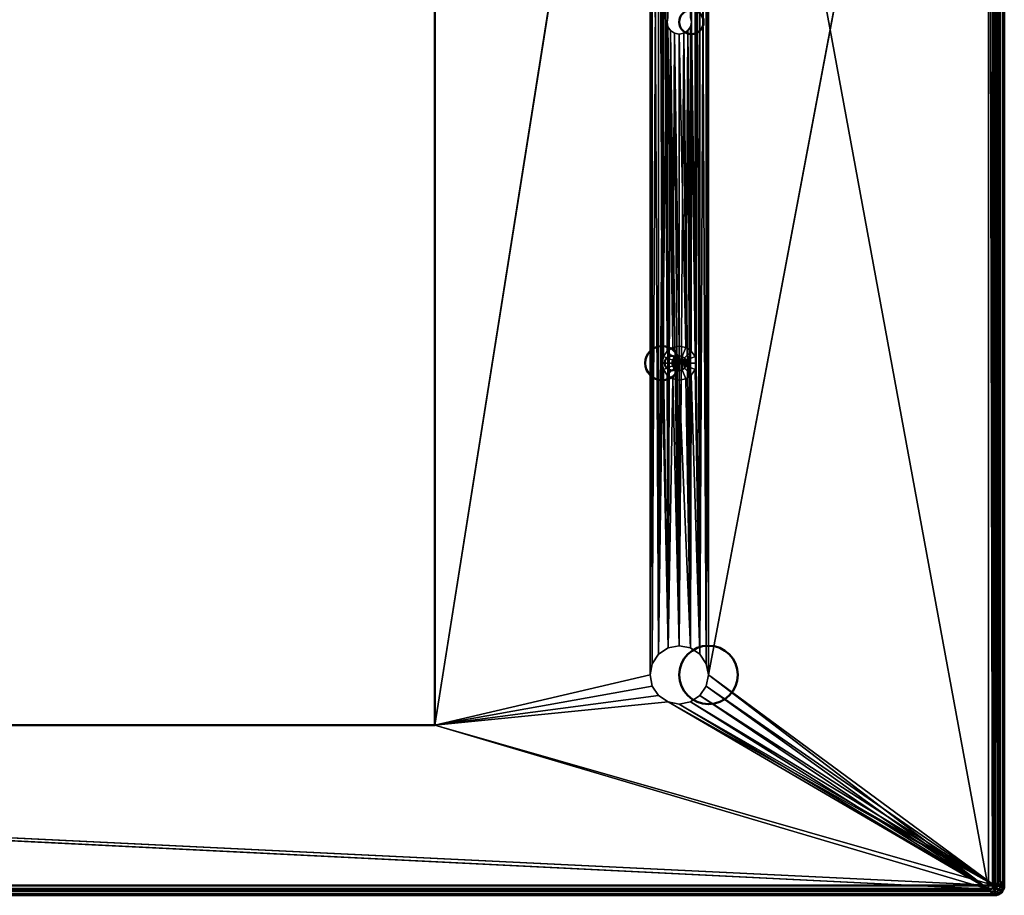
# Model space of a CAD drawing. Header units: millimetres. Extents: x -10 to 798, y -358 to 10.
# Tile 7 of 8: x 596 to 798, y -358 to -179. Entities that reach past the tile are written whole.
import ezdxf

# ---------------------------------------------------------------- set-up
doc = ezdxf.new("R2010")
doc.units = ezdxf.units.MM
doc.header["$MEASUREMENT"] = 0
doc.layers.add('0 Misc', color=7, linetype='Continuous', lineweight=35)
doc.layers.add('10 Raster Images', color=7, linetype='Continuous', lineweight=35)

msp = doc.modelspace()

# ---------------------------------------------------------------- linework, layer by layer
at = {"layer": '0 Misc', "color": 160, "linetype": 'Continuous', "lineweight": 25}
for p, q in [((737.71, -313.21, -2.04), (796.43, -2, -2.04)), ((795.21, -1.21, 67.96), (795.21, -357.21, 67.96)), ((795.21, -1.21, 67.96), (795.98, -357.06, 67.96)), ((795.98, -1.37, 67.96), (795.98, -357.06, 67.96)), ((795.98, -1.37, 67.96), (796.63, -356.63, 67.96)), ((796.63, -1.8, 67.96), (796.63, -356.63, 67.96)), ((797.06, -2.45, 67.96), (796.63, -356.63, 67.96)), ((797.06, -2.45, 67.96), (797.06, -355.98, 67.96)), ((797.06, -2.45, 67.96), (797.21, -355.21, 67.96)), ((725.71, -45.21, 67.96), (681.51, -323.51, 67.96)), ((681.51, -323.51, -2.04), (725.71, -45.21, -2.04)), ((725.71, -313.21, 67.96), (725.71, -45.21, 67.96)), ((725.71, -45.21, 67.96), (726.17, -310.92, 67.96)), ((725.71, -45.21, -2.04), (725.71, -313.21, -2.04)), ((737.26, -310.92, -2.04), (737.71, -45.21, -2.04)), ((737.71, -313.21, 67.96), (737.71, -45.21, 67.96)), ((737.71, -45.21, 67.96), (795.21, -357.21, 67.96)), ((737.71, -45.21, -2.04), (737.71, -313.21, -2.04)), ((725.71, -313.21, -2.04), (726.17, -47.51, -2.04)), ((726.17, -47.51, 67.96), (726.17, -310.92, 67.96)), ((726.17, -47.51, 67.96), (727.47, -308.97, 67.96)), ((726.17, -310.92, -2.04), (726.17, -47.51, -2.04)), ((735.96, -308.97, -2.04), (737.26, -47.51, -2.04)), ((737.26, -47.51, 67.96), (737.26, -310.92, 67.96)), ((737.26, -47.51, 67.96), (737.71, -313.21, 67.96)), ((737.26, -310.92, -2.04), (737.26, -47.51, -2.04)), ((726.17, -310.92, -2.04), (727.47, -49.46, -2.04)), ((727.47, -49.46, 67.96), (727.47, -308.97, 67.96)), ((727.47, -49.46, 67.96), (728.21, -249.21, 67.96)), ((727.47, -308.97, -2.04), (727.47, -49.46, -2.04)), ((734.21, -179.21, -2.04), (735.96, -49.46, -2.04)), ((735.96, -49.46, 67.96), (735.96, -308.97, 67.96)), ((735.96, -49.46, 67.96), (737.26, -310.92, 67.96)), ((735.96, -308.97, -2.04), (735.96, -49.46, -2.04)), ((727.47, -308.97, -2.04), (729.42, -50.76, -2.04)), ((729.21, -179.21, -2.04), (729.42, -50.76, -2.04)), ((728.21, -249.21, 67.96), (728.21, -109.21, 67.96)), ((728.21, -109.21, 67.96), (728.48, -247.87, 67.96)), ((728.48, -110.55, 67.96), (728.48, -247.87, 67.96)), ((728.48, -110.55, 67.96), (729.24, -246.74, 67.96)), ((728.48, -110.55, 67.96), (729.21, -179.21, 67.96)), ((734.95, -110.55, 67.96), (734.21, -179.21, 67.96)), ((734.95, -110.55, 67.96), (734.95, -247.87, 67.96)), ((734.95, -110.55, 67.96), (735.21, -249.21, 67.96)), ((735.21, -249.21, 67.96), (735.21, -109.21, 67.96)), ((735.21, -109.21, 67.96), (735.96, -308.97, 67.96)), ((729.24, -111.69, 67.96), (729.21, -179.21, 67.96)), ((734.19, -111.69, 67.96), (734.21, -179.21, 67.96)), ((727.47, -308.97, -2.04), (729.21, -179.21, -2.04)), ((729.21, -179.21, 67.96), (729.24, -246.74, 67.96)), ((729.42, -307.67, -2.04), (729.21, -179.21, -2.04)), ((734.21, -179.21, 67.96), (734.19, -246.74, 67.96)), ((734.21, -179.21, 67.96), (734.95, -247.87, 67.96)), ((735.96, -308.97, -2.04), (734.21, -179.21, -2.04)), ((729.4, -180.17, 67.96), (729.24, -246.74, 67.96)), ((729.4, -180.17, 67.96), (730.37, -245.98, 67.96)), ((729.42, -307.67, -2.04), (729.4, -180.17, -2.04)), ((729.42, -307.67, -2.04), (729.95, -180.98, -2.04)), ((729.95, -180.98, 67.96), (730.37, -245.98, 67.96)), ((731.71, -307.21, -2.04), (729.95, -180.98, -2.04)), ((730.76, -181.52, 67.96), (730.37, -245.98, 67.96)), ((730.76, -181.52, 67.96), (731.71, -245.71, 67.96)), ((731.71, -307.21, -2.04), (730.76, -181.52, -2.04)), ((731.71, -307.21, -2.04), (732.67, -181.52, -2.04)), ((731.71, -181.71, 67.96), (731.71, -245.71, 67.96)), ((731.71, -181.71, 67.96), (733.05, -245.98, 67.96)), ((731.71, -307.21, -2.04), (731.71, -181.71, -2.04)), ((732.67, -181.52, 67.96), (733.05, -245.98, 67.96)), ((734.01, -307.67, -2.04), (732.67, -181.52, -2.04)), ((733.48, -180.98, 67.96), (733.05, -245.98, 67.96)), ((733.48, -180.98, 67.96), (734.19, -246.74, 67.96)), ((734.01, -307.67, -2.04), (733.48, -180.98, -2.04)), ((734.01, -307.67, -2.04), (734.02, -180.17, -2.04)), ((734.02, -180.17, 67.96), (734.19, -246.74, 67.96)), ((735.96, -308.97, -2.04), (734.02, -180.17, -2.04)), ((730.65, -248.15, 77.96), (730.65, -250.27, 77.96)), ((730.65, -248.15, 77.96), (731.14, -250.6, 77.96)), ((731.14, -247.83, 77.96), (731.14, -250.6, 77.96)), ((731.14, -247.83, 77.96), (731.71, -250.71, 77.96)), ((731.71, -247.71, 77.96), (731.71, -250.71, 77.96)), ((731.71, -247.71, 77.96), (732.29, -250.6, 77.96)), ((732.29, -247.83, 77.96), (732.29, -250.6, 77.96)), ((732.29, -247.83, 77.96), (732.77, -250.27, 77.96)), ((732.77, -248.15, 77.96), (732.77, -250.27, 77.96)), ((732.77, -248.15, 77.96), (733.1, -249.79, 77.96)), ((728.21, -249.21, 67.96), (727.47, -308.97, 67.96)), ((728.21, -249.21, 67.96), (729.42, -307.67, 67.96)), ((728.48, -250.55, 67.96), (729.42, -307.67, 67.96)), ((730.33, -248.64, 77.96), (730.33, -249.79, 77.96)), ((730.33, -248.64, 77.96), (730.65, -250.27, 77.96)), ((733.1, -248.64, 77.96), (733.1, -249.79, 77.96)), ((734.95, -250.55, 67.96), (735.96, -308.97, 67.96)), ((735.21, -249.21, 67.96), (735.96, -308.97, 67.96)), ((729.24, -251.69, 67.96), (729.42, -307.67, 67.96)), ((730.37, -252.45, 67.96), (729.42, -307.67, 67.96)), ((730.37, -252.45, 67.96), (731.71, -307.21, 67.96)), ((733.05, -252.45, 67.96), (734.01, -307.67, 67.96)), ((734.19, -251.69, 67.96), (734.01, -307.67, 67.96)), ((734.19, -251.69, 67.96), (735.96, -308.97, 67.96)), ((731.71, -252.71, 67.96), (731.71, -307.21, 67.96)), ((731.71, -252.71, 67.96), (734.01, -307.67, 67.96)), ((681.51, -323.51, 67.96), (725.71, -313.21, 67.96)), ((725.71, -313.21, -2.04), (681.51, -323.51, -2.04)), ((737.71, -313.21, 67.96), (795.21, -357.21, 67.96)), ((796.43, -356.43, -2.04), (737.71, -313.21, -2.04)), ((681.51, -323.51, 67.96), (726.17, -315.51, 67.96)), ((726.17, -315.51, -2.04), (681.51, -323.51, -2.04)), ((737.26, -315.51, 67.96), (795.21, -357.21, 67.96)), ((796.43, -356.43, -2.04), (737.26, -315.51, -2.04)), ((681.51, -323.51, 67.96), (727.47, -317.46, 67.96)), ((727.47, -317.46, -2.04), (681.51, -323.51, -2.04)), ((681.51, -323.51, 67.96), (729.42, -318.76, 67.96)), ((729.42, -318.76, -2.04), (681.51, -323.51, -2.04)), ((729.42, -318.76, 67.96), (795.21, -357.21, 67.96)), ((796.43, -356.43, -2.04), (729.42, -318.76, -2.04)), ((731.71, -319.21, 67.96), (795.21, -357.21, 67.96)), ((796.43, -356.43, -2.04), (731.71, -319.21, -2.04)), ((734.01, -318.76, 67.96), (795.21, -357.21, 67.96)), ((796.43, -356.43, -2.04), (734.01, -318.76, -2.04)), ((735.96, -317.46, 67.96), (795.21, -357.21, 67.96)), ((796.43, -356.43, -2.04), (735.96, -317.46, -2.04)), ((116.91, -323.51, 67.96), (795.21, -357.21, 67.96)), ((796.43, -356.43, -2.04), (116.91, -323.51, -2.04)), ((681.51, -323.51, 67.96), (795.21, -357.21, 67.96)), ((796.43, -356.43, -2.04), (681.51, -323.51, -2.04))]:
    msp.add_line(p, q, dxfattribs=at).dxf.unprotected_set("ltscale", 0)
at = {"layer": '0 Misc', "color": 160, "linetype": 'Continuous', "lineweight": 50}
for p, q in [((796.43, -356.43, -2.04), (796.43, -2, -2.04)), ((798.43, -2), (798.43, -356.43)), ((797.21, -3.21, 67.96), (797.21, -355.21, 67.96)), ((681.51, -34.91, 67.96), (681.51, -323.51, 67.96)), ((681.51, -323.51, -2.04), (681.51, -34.91, -2.04)), ((681.51, -323.51, 67.96), (116.91, -323.51, 67.96)), ((116.91, -323.51, -2.04), (681.51, -323.51, -2.04)), ((681.51, -323.51, 67.96), (681.51, -323.51, -2.04)), ((798.43, -356.43), (797.21, -355.21, 67.96)), ((2, -356.43, -2.04), (796.43, -356.43, -2.04)), ((795.21, -357.21, 67.96), (3.21, -357.21, 67.96)), ((795.21, -357.21, 67.96), (796.43, -358.43)), ((796.43, -358.43), (2, -358.43))]:
    msp.add_line(p, q, dxfattribs=at).dxf.unprotected_set("ltscale", 0)
for centre, radius in [((734.21, -179.21, 67.96), 2.5), ((734.21, -179.21, -2.04), 2.5), ((728.21, -249.21, 67.96), 3.5), ((728.21, -249.21, 75.96), 3.5), ((730.21, -249.21, 77.96), 1.5), ((737.71, -313.21, 67.96), 6), ((737.71, -313.21, -2.04), 6)]:
    msp.add_circle(centre, radius, dxfattribs=at).dxf.unprotected_set("ltscale", 0)
at = {"layer": '0 Misc', "color": 160, "linetype": 'Continuous', "lineweight": 50, "extrusion": (0, 0, -1)}
msp.add_arc((-795.21, -355.21, -67.96), 2, 180.0183, 269.9817, dxfattribs=at).dxf.unprotected_set("ltscale", 0)
at = {"layer": '0 Misc', "color": 160, "linetype": 'Continuous', "lineweight": 50, "extrusion": (-0.017846, 0.017849, 0.999681)}
msp.add_arc((-311.19, 814.91, -20.61), 2, 45.0134, 134.9951, dxfattribs=at).dxf.unprotected_set("ltscale", 0)
at = {"layer": '0 Misc', "color": 160, "linetype": 'Continuous', "lineweight": 50, "extrusion": (1.0149e-15, 1, -2.27337e-13)}
msp.add_arc((-796.43, -0.04, -356.43), 2, 178.977, 270, dxfattribs=at).dxf.unprotected_set("ltscale", 0)
at = {"layer": '0 Misc', "color": 160, "linetype": 'Continuous', "lineweight": 50, "extrusion": (-1, 0, 0)}
msp.add_arc((356.43, -0.04, -796.43), 2, 270, 1.023, dxfattribs=at).dxf.unprotected_set("ltscale", 0)
at = {"layer": '0 Misc', "color": 7, "lineweight": 25}
for points in [[(795.21, -1.21, 67.96), (737.71, -45.21, 67.96), (795.21, -357.21, 67.96)], [(737.71, -45.21, -2.04), (796.43, -2, -2.04), (737.71, -313.21, -2.04)], [(796.43, -356.43, -2.04), (737.71, -313.21, -2.04), (796.43, -2, -2.04)], [(795.21, -1.21, 67.96), (795.21, -357.21, 67.96), (795.98, -357.06, 67.96)], [(795.21, -1.21, 67.96), (795.98, -357.06, 67.96), (795.98, -1.37, 67.96)], [(795.98, -1.37, 67.96), (795.98, -357.06, 67.96), (796.63, -356.63, 67.96)], [(795.98, -1.37, 67.96), (796.63, -356.63, 67.96), (796.63, -1.8, 67.96)], [(796.63, -1.8, 67.96), (796.63, -356.63, 67.96), (797.06, -2.45, 67.96)], [(797.06, -2.45, 67.96), (796.63, -356.63, 67.96), (797.06, -355.98, 67.96)], [(797.06, -2.45, 67.96), (797.06, -355.98, 67.96), (797.21, -355.21, 67.96)], [(797.06, -2.45, 67.96), (797.21, -355.21, 67.96), (797.21, -3.21, 67.96)], [(725.71, -45.21, 67.96), (681.51, -34.91, 67.96), (681.51, -323.51, 67.96)], [(681.51, -34.91, -2.04), (725.71, -45.21, -2.04), (681.51, -323.51, -2.04)], [(725.71, -45.21, 67.96), (681.51, -323.51, 67.96), (725.71, -313.21, 67.96)], [(725.71, -313.21, -2.04), (681.51, -323.51, -2.04), (725.71, -45.21, -2.04)], [(726.17, -310.92, 67.96), (725.71, -45.21, 67.96), (725.71, -313.21, 67.96)], [(725.71, -45.21, 67.96), (726.17, -310.92, 67.96), (726.17, -47.51, 67.96)], [(726.17, -47.51, -2.04), (725.71, -313.21, -2.04), (725.71, -45.21, -2.04)], [(737.26, -47.51, 67.96), (737.71, -313.21, 67.96), (737.71, -45.21, 67.96)], [(737.26, -310.92, -2.04), (737.26, -47.51, -2.04), (737.71, -45.21, -2.04)], [(737.26, -310.92, -2.04), (737.71, -45.21, -2.04), (737.71, -313.21, -2.04)], [(737.71, -313.21, 67.96), (795.21, -357.21, 67.96), (737.71, -45.21, 67.96)], [(725.71, -313.21, -2.04), (726.17, -47.51, -2.04), (726.17, -310.92, -2.04)], [(726.17, -47.51, 67.96), (726.17, -310.92, 67.96), (727.47, -308.97, 67.96)], [(726.17, -47.51, 67.96), (727.47, -308.97, 67.96), (727.47, -49.46, 67.96)], [(726.17, -310.92, -2.04), (726.17, -47.51, -2.04), (727.47, -49.46, -2.04)], [(735.96, -49.46, 67.96), (737.26, -310.92, 67.96), (737.26, -47.51, 67.96)], [(735.96, -308.97, -2.04), (735.96, -49.46, -2.04), (737.26, -47.51, -2.04)], [(735.96, -308.97, -2.04), (737.26, -47.51, -2.04), (737.26, -310.92, -2.04)], [(737.26, -47.51, 67.96), (737.26, -310.92, 67.96), (737.71, -313.21, 67.96)], [(726.17, -310.92, -2.04), (727.47, -49.46, -2.04), (727.47, -308.97, -2.04)], [(727.47, -49.46, 67.96), (727.47, -308.97, 67.96), (728.21, -249.21, 67.96)], [(728.21, -109.21, 67.96), (727.47, -49.46, 67.96), (728.21, -249.21, 67.96)], [(727.47, -308.97, -2.04), (727.47, -49.46, -2.04), (729.42, -50.76, -2.04)], [(734.02, -178.26, -2.04), (735.96, -49.46, -2.04), (734.21, -179.21, -2.04)], [(735.96, -308.97, -2.04), (734.21, -179.21, -2.04), (735.96, -49.46, -2.04)], [(735.96, -49.46, 67.96), (735.21, -109.21, 67.96), (735.96, -308.97, 67.96)], [(735.96, -49.46, 67.96), (735.96, -308.97, 67.96), (737.26, -310.92, 67.96)], [(727.47, -308.97, -2.04), (729.42, -50.76, -2.04), (729.21, -179.21, -2.04)], [(729.21, -179.21, -2.04), (729.42, -50.76, -2.04), (729.4, -178.26, -2.04)], [(728.48, -247.87, 67.96), (728.21, -109.21, 67.96), (728.21, -249.21, 67.96)], [(728.21, -109.21, 67.96), (728.48, -247.87, 67.96), (728.48, -110.55, 67.96)], [(728.48, -110.55, 67.96), (728.48, -247.87, 67.96), (729.24, -246.74, 67.96)], [(728.48, -110.55, 67.96), (729.24, -246.74, 67.96), (729.21, -179.21, 67.96)], [(729.21, -179.21, 67.96), (729.24, -111.69, 67.96), (728.48, -110.55, 67.96)], [(734.19, -111.69, 67.96), (734.21, -179.21, 67.96), (734.95, -110.55, 67.96)], [(734.95, -110.55, 67.96), (734.21, -179.21, 67.96), (734.95, -247.87, 67.96)], [(734.95, -110.55, 67.96), (735.21, -249.21, 67.96), (735.21, -109.21, 67.96)], [(734.95, -110.55, 67.96), (734.95, -247.87, 67.96), (735.21, -249.21, 67.96)], [(735.21, -249.21, 67.96), (735.96, -308.97, 67.96), (735.21, -109.21, 67.96)], [(729.24, -111.69, 67.96), (729.21, -179.21, 67.96), (729.4, -178.26, 67.96)], [(734.19, -111.69, 67.96), (734.02, -178.26, 67.96), (734.21, -179.21, 67.96)], [(729.21, -179.21, -2.04), (729.42, -307.67, -2.04), (727.47, -308.97, -2.04)], [(729.21, -179.21, 67.96), (729.24, -246.74, 67.96), (729.4, -180.17, 67.96)], [(729.42, -307.67, -2.04), (729.21, -179.21, -2.04), (729.4, -180.17, -2.04)], [(734.02, -180.17, 67.96), (734.19, -246.74, 67.96), (734.21, -179.21, 67.96)], [(735.96, -308.97, -2.04), (734.02, -180.17, -2.04), (734.21, -179.21, -2.04)], [(734.21, -179.21, 67.96), (734.19, -246.74, 67.96), (734.95, -247.87, 67.96)], [(729.4, -180.17, 67.96), (729.24, -246.74, 67.96), (730.37, -245.98, 67.96)], [(729.4, -180.17, 67.96), (730.37, -245.98, 67.96), (729.95, -180.98, 67.96)], [(729.42, -307.67, -2.04), (729.4, -180.17, -2.04), (729.95, -180.98, -2.04)], [(729.42, -307.67, -2.04), (729.95, -180.98, -2.04), (731.71, -307.21, -2.04)], [(729.95, -180.98, 67.96), (730.37, -245.98, 67.96), (730.76, -181.52, 67.96)], [(731.71, -307.21, -2.04), (729.95, -180.98, -2.04), (730.76, -181.52, -2.04)], [(730.76, -181.52, 67.96), (730.37, -245.98, 67.96), (731.71, -245.71, 67.96)], [(730.76, -181.52, 67.96), (731.71, -245.71, 67.96), (731.71, -181.71, 67.96)], [(731.71, -307.21, -2.04), (730.76, -181.52, -2.04), (731.71, -181.71, -2.04)], [(731.71, -181.71, 67.96), (733.05, -245.98, 67.96), (732.67, -181.52, 67.96)], [(731.71, -307.21, -2.04), (731.71, -181.71, -2.04), (732.67, -181.52, -2.04)], [(731.71, -307.21, -2.04), (732.67, -181.52, -2.04), (734.01, -307.67, -2.04)], [(731.71, -181.71, 67.96), (731.71, -245.71, 67.96), (733.05, -245.98, 67.96)], [(732.67, -181.52, 67.96), (733.05, -245.98, 67.96), (733.48, -180.98, 67.96)], [(734.01, -307.67, -2.04), (732.67, -181.52, -2.04), (733.48, -180.98, -2.04)], [(733.48, -180.98, 67.96), (733.05, -245.98, 67.96), (734.19, -246.74, 67.96)], [(733.48, -180.98, 67.96), (734.19, -246.74, 67.96), (734.02, -180.17, 67.96)], [(734.01, -307.67, -2.04), (733.48, -180.98, -2.04), (734.02, -180.17, -2.04)], [(734.01, -307.67, -2.04), (734.02, -180.17, -2.04), (735.96, -308.97, -2.04)], [(730.33, -248.64, 77.96), (730.65, -250.27, 77.96), (730.65, -248.15, 77.96)], [(730.65, -248.15, 77.96), (731.14, -250.6, 77.96), (731.14, -247.83, 77.96)], [(730.65, -248.15, 77.96), (730.65, -250.27, 77.96), (731.14, -250.6, 77.96)], [(731.14, -247.83, 77.96), (731.71, -250.71, 77.96), (731.71, -247.71, 77.96)], [(731.14, -247.83, 77.96), (731.14, -250.6, 77.96), (731.71, -250.71, 77.96)], [(731.71, -247.71, 77.96), (731.71, -250.71, 77.96), (732.29, -250.6, 77.96)], [(731.71, -247.71, 77.96), (732.29, -250.6, 77.96), (732.29, -247.83, 77.96)], [(732.29, -247.83, 77.96), (732.29, -250.6, 77.96), (732.77, -250.27, 77.96)], [(732.29, -247.83, 77.96), (732.77, -250.27, 77.96), (732.77, -248.15, 77.96)], [(732.77, -248.15, 77.96), (732.77, -250.27, 77.96), (733.1, -249.79, 77.96)], [(732.77, -248.15, 77.96), (733.1, -249.79, 77.96), (733.1, -248.64, 77.96)], [(728.21, -249.21, 67.96), (727.47, -308.97, 67.96), (729.42, -307.67, 67.96)], [(728.21, -249.21, 67.96), (729.42, -307.67, 67.96), (728.48, -250.55, 67.96)], [(728.48, -250.55, 67.96), (729.42, -307.67, 67.96), (729.24, -251.69, 67.96)], [(730.33, -249.79, 77.96), (730.33, -248.64, 77.96), (730.21, -249.21, 77.96)], [(730.33, -248.64, 77.96), (730.33, -249.79, 77.96), (730.65, -250.27, 77.96)], [(733.1, -248.64, 77.96), (733.1, -249.79, 77.96), (733.21, -249.21, 77.96)], [(734.19, -251.69, 67.96), (735.96, -308.97, 67.96), (734.95, -250.55, 67.96)], [(734.95, -250.55, 67.96), (735.96, -308.97, 67.96), (735.21, -249.21, 67.96)], [(729.24, -251.69, 67.96), (729.42, -307.67, 67.96), (730.37, -252.45, 67.96)], [(730.37, -252.45, 67.96), (729.42, -307.67, 67.96), (731.71, -307.21, 67.96)], [(730.37, -252.45, 67.96), (731.71, -307.21, 67.96), (731.71, -252.71, 67.96)], [(731.71, -252.71, 67.96), (734.01, -307.67, 67.96), (733.05, -252.45, 67.96)], [(733.05, -252.45, 67.96), (734.01, -307.67, 67.96), (734.19, -251.69, 67.96)], [(734.19, -251.69, 67.96), (734.01, -307.67, 67.96), (735.96, -308.97, 67.96)], [(731.71, -252.71, 67.96), (731.71, -307.21, 67.96), (734.01, -307.67, 67.96)], [(681.51, -323.51, 67.96), (726.17, -315.51, 67.96), (725.71, -313.21, 67.96)], [(726.17, -315.51, -2.04), (681.51, -323.51, -2.04), (725.71, -313.21, -2.04)], [(737.26, -315.51, 67.96), (795.21, -357.21, 67.96), (737.71, -313.21, 67.96)], [(796.43, -356.43, -2.04), (737.26, -315.51, -2.04), (737.71, -313.21, -2.04)], [(681.51, -323.51, 67.96), (727.47, -317.46, 67.96), (726.17, -315.51, 67.96)], [(727.47, -317.46, -2.04), (681.51, -323.51, -2.04), (726.17, -315.51, -2.04)], [(735.96, -317.46, 67.96), (795.21, -357.21, 67.96), (737.26, -315.51, 67.96)], [(796.43, -356.43, -2.04), (735.96, -317.46, -2.04), (737.26, -315.51, -2.04)], [(681.51, -323.51, 67.96), (729.42, -318.76, 67.96), (727.47, -317.46, 67.96)], [(729.42, -318.76, -2.04), (681.51, -323.51, -2.04), (727.47, -317.46, -2.04)], [(681.51, -323.51, 67.96), (795.21, -357.21, 67.96), (729.42, -318.76, 67.96)], [(796.43, -356.43, -2.04), (681.51, -323.51, -2.04), (729.42, -318.76, -2.04)], [(729.42, -318.76, 67.96), (795.21, -357.21, 67.96), (731.71, -319.21, 67.96)], [(796.43, -356.43, -2.04), (729.42, -318.76, -2.04), (731.71, -319.21, -2.04)], [(731.71, -319.21, 67.96), (795.21, -357.21, 67.96), (734.01, -318.76, 67.96)], [(796.43, -356.43, -2.04), (731.71, -319.21, -2.04), (734.01, -318.76, -2.04)], [(734.01, -318.76, 67.96), (795.21, -357.21, 67.96), (735.96, -317.46, 67.96)], [(796.43, -356.43, -2.04), (734.01, -318.76, -2.04), (735.96, -317.46, -2.04)], [(2, -356.43, -2.04), (116.91, -323.51, -2.04), (796.43, -356.43, -2.04)], [(116.91, -323.51, 67.96), (3.21, -357.21, 67.96), (795.21, -357.21, 67.96)], [(116.91, -323.51, 67.96), (795.21, -357.21, 67.96), (681.51, -323.51, 67.96)], [(796.43, -356.43, -2.04), (116.91, -323.51, -2.04), (681.51, -323.51, -2.04)], [(796.43, -356.43, -2.04), (796.88, -356.67, -1.97), (796.54, -357.3, -1.83)], [(796.43, -356.43, -2.04), (797.05, -356.43, -1.94), (796.88, -356.67, -1.97)], [(796.43, -357.05, -1.94), (796.43, -356.43, -2.04), (796.54, -357.3, -1.83)], [(796.43, -357.05, -1.94), (796.54, -357.3, -1.83), (796.43, -357.61, -1.65)], [(796.43, -357.61, -1.65), (796.54, -357.3, -1.83), (796.62, -357.69, -1.58)], [(796.43, -357.61, -1.65), (796.62, -357.69, -1.58), (796.43, -358.06, -1.19)], [(796.62, -357.69, -1.58), (796.62, -358.01, -1.24), (796.43, -358.06, -1.19)], [(797.04, -357.15, -1.8), (796.54, -357.3, -1.83), (796.88, -356.67, -1.97)], [(796.88, -356.67, -1.97), (797.05, -356.43, -1.94), (797.33, -356.46, -1.82)], [(797.33, -356.46, -1.82), (797.05, -356.43, -1.94), (797.61, -356.43, -1.65)], [(797.5, -356.95, -1.64), (797.33, -356.46, -1.82), (797.61, -356.43, -1.65)], [(797.88, -356.71, -1.38), (797.5, -356.95, -1.64), (797.61, -356.43, -1.65)], [(797.61, -356.43, -1.65), (798.06, -356.43, -1.19), (797.88, -356.71, -1.38)], [(797.84, -357.84, 0.01), (798.17, -357.41, -0.03), (798.27, -357.19, 0.01)], [(798.17, -357.41, -0.03), (797.84, -357.84, 0.01), (797.88, -357.78, -0.27)], [(797.88, -356.71, -1.38), (798.06, -356.43, -1.19), (798.17, -356.46, -1.02)], [(798.17, -356.46, -1.02), (798.06, -356.43, -1.19), (798.34, -356.43, -0.63)], [(798.34, -356.43, -0.63), (798.24, -356.85, -0.77), (798.17, -356.46, -1.02)], [(798.24, -357.17, -0.43), (798.27, -357.19, 0.01), (798.17, -357.41, -0.03)], [(798.39, -356.52, -0.39), (798.24, -356.85, -0.77), (798.34, -356.43, -0.63)], [(798.24, -357.17, -0.43), (798.39, -356.79, -0.11), (798.27, -357.19, 0.01)], [(798.39, -356.79, -0.11), (798.43, -356.43, 0), (798.27, -357.19, 0.01)], [(798.34, -356.43, -0.63), (798.43, -356.43, 0), (798.39, -356.52, -0.39)], [(798.39, -356.52, -0.39), (798.43, -356.43, 0), (798.39, -356.79, -0.11)], [(796.62, -358.01, -1.24), (796.54, -358.26, -0.84), (796.43, -358.06, -1.19)], [(796.54, -358.26, -0.84), (796.43, -358.34, -0.63), (796.43, -358.06, -1.19)], [(796.54, -358.26, -0.84), (797.04, -358.21, -0.69), (796.43, -358.34, -0.63)], [(796.43, -358.34, -0.63), (797.04, -358.21, -0.69), (796.88, -358.37, -0.21)], [(796.88, -358.37, -0.21), (797.19, -358.27, 0.01), (796.43, -358.43, 0)], [(796.43, -358.34, -0.63), (796.88, -358.37, -0.21), (796.43, -358.43, 0)], [(797.33, -358.21, 0), (797.19, -358.27, 0.01), (796.88, -358.37, -0.21)], [(797.33, -358.21, 0), (797.84, -357.84, 0.01), (797.19, -358.27, 0.01)], [(797.5, -358.05, -0.5), (797.84, -357.84, 0.01), (797.33, -358.21, 0)], [(797.84, -357.84, 0.01), (797.5, -358.05, -0.5), (797.88, -357.78, -0.27)]]:
    msp.add_3dface(points, dxfattribs=at)
for points, invisible_edges in [([(797.05, -2, -1.94), (796.43, -356.43, -2.04), (796.43, -2, -2.04)], 1), ([(797.05, -2, -1.94), (797.05, -356.43, -1.94), (796.43, -356.43, -2.04)], 12), ([(797.61, -356.43, -1.65), (797.05, -2, -1.94), (797.61, -2, -1.65)], 1), ([(797.61, -356.43, -1.65), (797.05, -356.43, -1.94), (797.05, -2, -1.94)], 12), ([(798.43, -356.43), (798.43, -2), (797.21, -3.21, 67.96)], 12), ([(798.06, -356.43, -1.19), (797.61, -2, -1.65), (798.06, -2, -1.19)], 1), ([(798.06, -356.43, -1.19), (797.61, -356.43, -1.65), (797.61, -2, -1.65)], 12), ([(798.34, -356.43, -0.63), (798.06, -2, -1.19), (798.34, -2, -0.63)], 1), ([(798.34, -356.43, -0.63), (798.06, -356.43, -1.19), (798.06, -2, -1.19)], 12), ([(798.43, -2, 0), (798.34, -356.43, -0.63), (798.34, -2, -0.63)], 1), ([(798.43, -2, 0), (798.43, -356.43, 0), (798.34, -356.43, -0.63)], 12), ([(798.43, -356.43), (797.21, -3.21, 67.96), (797.21, -355.21, 67.96)], 1), ([(681.51, -323.51, -2.04), (681.51, -34.91, 67.96), (681.51, -34.91, -2.04)], 1), ([(681.51, -323.51, -2.04), (681.51, -323.51, 67.96), (681.51, -34.91, 67.96)], 12), ([(729.4, -178.26, -2.04), (729.21, -179.21, 67.96), (729.21, -179.21, -2.04)], 1), ([(729.4, -178.26, -2.04), (729.4, -178.26, 67.96), (729.21, -179.21, 67.96)], 12), ([(729.21, -179.21, -2.04), (729.4, -180.17, 67.96), (729.4, -180.17, -2.04)], 1), ([(729.21, -179.21, -2.04), (729.21, -179.21, 67.96), (729.4, -180.17, 67.96)], 12), ([(734.21, -179.21, -2.04), (734.02, -178.26, 67.96), (734.02, -178.26, -2.04)], 1), ([(734.21, -179.21, -2.04), (734.21, -179.21, 67.96), (734.02, -178.26, 67.96)], 12), ([(734.02, -180.17, -2.04), (734.21, -179.21, 67.96), (734.21, -179.21, -2.04)], 1), ([(734.02, -180.17, -2.04), (734.02, -180.17, 67.96), (734.21, -179.21, 67.96)], 12), ([(729.4, -180.17, -2.04), (729.95, -180.98, 67.96), (729.95, -180.98, -2.04)], 1), ([(729.4, -180.17, -2.04), (729.4, -180.17, 67.96), (729.95, -180.98, 67.96)], 12), ([(729.95, -180.98, -2.04), (730.76, -181.52, 67.96), (730.76, -181.52, -2.04)], 1), ([(729.95, -180.98, -2.04), (729.95, -180.98, 67.96), (730.76, -181.52, 67.96)], 12), ([(730.76, -181.52, -2.04), (731.71, -181.71, 67.96), (731.71, -181.71, -2.04)], 1), ([(730.76, -181.52, -2.04), (730.76, -181.52, 67.96), (731.71, -181.71, 67.96)], 12), ([(731.71, -181.71, -2.04), (732.67, -181.52, 67.96), (732.67, -181.52, -2.04)], 1), ([(731.71, -181.71, -2.04), (731.71, -181.71, 67.96), (732.67, -181.52, 67.96)], 12), ([(732.67, -181.52, -2.04), (733.48, -180.98, 67.96), (733.48, -180.98, -2.04)], 1), ([(732.67, -181.52, -2.04), (732.67, -181.52, 67.96), (733.48, -180.98, 67.96)], 12), ([(733.48, -180.98, -2.04), (734.02, -180.17, 67.96), (734.02, -180.17, -2.04)], 1), ([(733.48, -180.98, -2.04), (733.48, -180.98, 67.96), (734.02, -180.17, 67.96)], 12), ([(729.24, -246.74, 67.96), (730.37, -245.98, 75.96), (730.37, -245.98, 67.96)], 1), ([(729.24, -246.74, 67.96), (729.24, -246.74, 75.96), (730.37, -245.98, 75.96)], 12), ([(729.24, -246.74, 75.96), (731.14, -247.83, 77.96), (730.37, -245.98, 75.96)], 1), ([(730.37, -245.98, 67.96), (731.71, -245.71, 75.96), (731.71, -245.71, 67.96)], 1), ([(730.37, -245.98, 67.96), (730.37, -245.98, 75.96), (731.71, -245.71, 75.96)], 12), ([(730.37, -245.98, 75.96), (731.71, -247.71, 77.96), (731.71, -245.71, 75.96)], 1), ([(730.37, -245.98, 75.96), (731.14, -247.83, 77.96), (731.71, -247.71, 77.96)], 12), ([(731.71, -245.71, 67.96), (733.05, -245.98, 75.96), (733.05, -245.98, 67.96)], 1), ([(731.71, -245.71, 67.96), (731.71, -245.71, 75.96), (733.05, -245.98, 75.96)], 12), ([(731.71, -245.71, 75.96), (732.29, -247.83, 77.96), (733.05, -245.98, 75.96)], 1), ([(731.71, -245.71, 75.96), (731.71, -247.71, 77.96), (732.29, -247.83, 77.96)], 12), ([(732.77, -248.15, 77.96), (733.05, -245.98, 75.96), (732.29, -247.83, 77.96)], 1), ([(732.77, -248.15, 77.96), (734.19, -246.74, 75.96), (733.05, -245.98, 75.96)], 12), ([(734.19, -246.74, 75.96), (733.05, -245.98, 67.96), (733.05, -245.98, 75.96)], 1), ([(734.19, -246.74, 75.96), (734.19, -246.74, 67.96), (733.05, -245.98, 67.96)], 12), ([(728.21, -249.21, 67.96), (728.48, -247.87, 75.96), (728.48, -247.87, 67.96)], 1), ([(728.21, -249.21, 67.96), (728.21, -249.21, 75.96), (728.48, -247.87, 75.96)], 12), ([(728.21, -249.21, 75.96), (730.33, -248.64, 77.96), (728.48, -247.87, 75.96)], 1), ([(728.48, -247.87, 67.96), (729.24, -246.74, 75.96), (729.24, -246.74, 67.96)], 1), ([(728.48, -247.87, 67.96), (728.48, -247.87, 75.96), (729.24, -246.74, 75.96)], 12), ([(728.48, -247.87, 75.96), (730.65, -248.15, 77.96), (729.24, -246.74, 75.96)], 1), ([(728.48, -247.87, 75.96), (730.33, -248.64, 77.96), (730.65, -248.15, 77.96)], 12), ([(729.24, -246.74, 75.96), (730.65, -248.15, 77.96), (731.14, -247.83, 77.96)], 12), ([(733.1, -248.64, 77.96), (734.19, -246.74, 75.96), (732.77, -248.15, 77.96)], 1), ([(733.1, -248.64, 77.96), (734.95, -247.87, 75.96), (734.19, -246.74, 75.96)], 12), ([(734.95, -247.87, 75.96), (733.1, -248.64, 77.96), (733.21, -249.21, 77.96)], 12), ([(734.95, -247.87, 75.96), (733.21, -249.21, 77.96), (735.21, -249.21, 75.96)], 1), ([(734.95, -247.87, 75.96), (734.19, -246.74, 67.96), (734.19, -246.74, 75.96)], 1), ([(734.95, -247.87, 75.96), (734.95, -247.87, 67.96), (734.19, -246.74, 67.96)], 12), ([(734.95, -247.87, 67.96), (735.21, -249.21, 75.96), (735.21, -249.21, 67.96)], 1), ([(734.95, -247.87, 67.96), (734.95, -247.87, 75.96), (735.21, -249.21, 75.96)], 12), ([(728.21, -249.21, 75.96), (730.21, -249.21, 77.96), (730.33, -248.64, 77.96)], 12), ([(728.48, -250.55, 67.96), (728.21, -249.21, 75.96), (728.21, -249.21, 67.96)], 1), ([(728.48, -250.55, 67.96), (728.48, -250.55, 75.96), (728.21, -249.21, 75.96)], 12), ([(728.48, -250.55, 75.96), (730.21, -249.21, 77.96), (728.21, -249.21, 75.96)], 1), ([(728.48, -250.55, 75.96), (730.33, -249.79, 77.96), (730.21, -249.21, 77.96)], 12), ([(729.24, -251.69, 75.96), (730.33, -249.79, 77.96), (728.48, -250.55, 75.96)], 1), ([(729.24, -251.69, 67.96), (728.48, -250.55, 75.96), (728.48, -250.55, 67.96)], 1), ([(729.24, -251.69, 67.96), (729.24, -251.69, 75.96), (728.48, -250.55, 75.96)], 12), ([(729.24, -251.69, 75.96), (730.65, -250.27, 77.96), (730.33, -249.79, 77.96)], 12), ([(730.37, -252.45, 75.96), (730.65, -250.27, 77.96), (729.24, -251.69, 75.96)], 1), ([(730.37, -252.45, 75.96), (731.14, -250.6, 77.96), (730.65, -250.27, 77.96)], 12), ([(731.71, -252.71, 75.96), (731.14, -250.6, 77.96), (730.37, -252.45, 75.96)], 1), ([(731.71, -252.71, 75.96), (731.71, -250.71, 77.96), (731.14, -250.6, 77.96)], 12), ([(733.05, -252.45, 75.96), (732.29, -250.6, 77.96), (731.71, -250.71, 77.96)], 12), ([(734.19, -251.69, 75.96), (732.77, -250.27, 77.96), (732.29, -250.6, 77.96)], 12), ([(734.19, -251.69, 75.96), (732.29, -250.6, 77.96), (733.05, -252.45, 75.96)], 1), ([(734.95, -250.55, 75.96), (733.1, -249.79, 77.96), (732.77, -250.27, 77.96)], 12), ([(734.95, -250.55, 75.96), (732.77, -250.27, 77.96), (734.19, -251.69, 75.96)], 1), ([(735.21, -249.21, 75.96), (733.1, -249.79, 77.96), (734.95, -250.55, 75.96)], 1), ([(735.21, -249.21, 75.96), (733.21, -249.21, 77.96), (733.1, -249.79, 77.96)], 12), ([(734.95, -250.55, 67.96), (734.19, -251.69, 75.96), (734.19, -251.69, 67.96)], 1), ([(734.95, -250.55, 67.96), (734.95, -250.55, 75.96), (734.19, -251.69, 75.96)], 12), ([(735.21, -249.21, 67.96), (734.95, -250.55, 75.96), (734.95, -250.55, 67.96)], 1), ([(735.21, -249.21, 67.96), (735.21, -249.21, 75.96), (734.95, -250.55, 75.96)], 12), ([(730.37, -252.45, 67.96), (729.24, -251.69, 75.96), (729.24, -251.69, 67.96)], 1), ([(730.37, -252.45, 67.96), (730.37, -252.45, 75.96), (729.24, -251.69, 75.96)], 12), ([(731.71, -252.71, 67.96), (730.37, -252.45, 75.96), (730.37, -252.45, 67.96)], 1), ([(731.71, -252.71, 67.96), (731.71, -252.71, 75.96), (730.37, -252.45, 75.96)], 12), ([(733.05, -252.45, 75.96), (731.71, -250.71, 77.96), (731.71, -252.71, 75.96)], 1), ([(733.05, -252.45, 67.96), (731.71, -252.71, 75.96), (731.71, -252.71, 67.96)], 1), ([(733.05, -252.45, 67.96), (733.05, -252.45, 75.96), (731.71, -252.71, 75.96)], 12), ([(734.19, -251.69, 67.96), (733.05, -252.45, 75.96), (733.05, -252.45, 67.96)], 1), ([(734.19, -251.69, 67.96), (734.19, -251.69, 75.96), (733.05, -252.45, 75.96)], 12), ([(726.17, -310.92, 67.96), (727.47, -308.97, -2.04), (727.47, -308.97, 67.96)], 1), ([(726.17, -310.92, 67.96), (726.17, -310.92, -2.04), (727.47, -308.97, -2.04)], 12), ([(727.47, -308.97, 67.96), (729.42, -307.67, -2.04), (729.42, -307.67, 67.96)], 1), ([(727.47, -308.97, 67.96), (727.47, -308.97, -2.04), (729.42, -307.67, -2.04)], 12), ([(731.71, -307.21, -2.04), (729.42, -307.67, 67.96), (729.42, -307.67, -2.04)], 1), ([(731.71, -307.21, -2.04), (731.71, -307.21, 67.96), (729.42, -307.67, 67.96)], 12), ([(734.01, -307.67, -2.04), (731.71, -307.21, 67.96), (731.71, -307.21, -2.04)], 1), ([(734.01, -307.67, -2.04), (734.01, -307.67, 67.96), (731.71, -307.21, 67.96)], 12), ([(735.96, -308.97, -2.04), (734.01, -307.67, 67.96), (734.01, -307.67, -2.04)], 1), ([(735.96, -308.97, -2.04), (735.96, -308.97, 67.96), (734.01, -307.67, 67.96)], 12), ([(737.26, -310.92, -2.04), (735.96, -308.97, 67.96), (735.96, -308.97, -2.04)], 1), ([(737.26, -310.92, -2.04), (737.26, -310.92, 67.96), (735.96, -308.97, 67.96)], 12), ([(726.17, -310.92, -2.04), (725.71, -313.21, 67.96), (725.71, -313.21, -2.04)], 1), ([(726.17, -310.92, -2.04), (726.17, -310.92, 67.96), (725.71, -313.21, 67.96)], 12), ([(737.71, -313.21, -2.04), (737.26, -310.92, 67.96), (737.26, -310.92, -2.04)], 1), ([(737.71, -313.21, -2.04), (737.71, -313.21, 67.96), (737.26, -310.92, 67.96)], 12), ([(725.71, -313.21, -2.04), (726.17, -315.51, 67.96), (726.17, -315.51, -2.04)], 1), ([(725.71, -313.21, -2.04), (725.71, -313.21, 67.96), (726.17, -315.51, 67.96)], 12), ([(737.26, -315.51, -2.04), (737.71, -313.21, 67.96), (737.71, -313.21, -2.04)], 1), ([(737.26, -315.51, -2.04), (737.26, -315.51, 67.96), (737.71, -313.21, 67.96)], 12), ([(726.17, -315.51, -2.04), (727.47, -317.46, 67.96), (727.47, -317.46, -2.04)], 1), ([(726.17, -315.51, -2.04), (726.17, -315.51, 67.96), (727.47, -317.46, 67.96)], 12), ([(735.96, -317.46, -2.04), (737.26, -315.51, 67.96), (737.26, -315.51, -2.04)], 1), ([(735.96, -317.46, -2.04), (735.96, -317.46, 67.96), (737.26, -315.51, 67.96)], 12), ([(727.47, -317.46, -2.04), (729.42, -318.76, 67.96), (729.42, -318.76, -2.04)], 1), ([(727.47, -317.46, -2.04), (727.47, -317.46, 67.96), (729.42, -318.76, 67.96)], 12), ([(729.42, -318.76, -2.04), (731.71, -319.21, 67.96), (731.71, -319.21, -2.04)], 1), ([(729.42, -318.76, -2.04), (729.42, -318.76, 67.96), (731.71, -319.21, 67.96)], 12), ([(731.71, -319.21, -2.04), (734.01, -318.76, 67.96), (734.01, -318.76, -2.04)], 1), ([(731.71, -319.21, -2.04), (731.71, -319.21, 67.96), (734.01, -318.76, 67.96)], 12), ([(734.01, -318.76, -2.04), (735.96, -317.46, 67.96), (735.96, -317.46, -2.04)], 1), ([(734.01, -318.76, -2.04), (734.01, -318.76, 67.96), (735.96, -317.46, 67.96)], 12), ([(116.91, -323.51, -2.04), (681.51, -323.51, 67.96), (681.51, -323.51, -2.04)], 1), ([(116.91, -323.51, -2.04), (116.91, -323.51, 67.96), (681.51, -323.51, 67.96)], 12), ([(798.43, -356.43, 0), (797.21, -355.21, 67.96), (797.06, -355.98, 67.96)], 1), ([(796.43, -357.05, -1.94), (2, -356.43, -2.04), (796.43, -356.43, -2.04)], 1), ([(796.43, -357.05, -1.94), (2, -357.05, -1.94), (2, -356.43, -2.04)], 12), ([(2, -357.61, -1.65), (796.43, -357.05, -1.94), (796.43, -357.61, -1.65)], 1), ([(2, -357.61, -1.65), (2, -357.05, -1.94), (796.43, -357.05, -1.94)], 12), ([(795.21, -357.21, 67.96), (2, -358.43), (796.43, -358.43)], 1), ([(795.21, -357.21, 67.96), (3.21, -357.21, 67.96), (2, -358.43)], 12), ([(2, -358.06, -1.19), (796.43, -357.61, -1.65), (796.43, -358.06, -1.19)], 1), ([(2, -358.06, -1.19), (2, -357.61, -1.65), (796.43, -357.61, -1.65)], 12), ([(795.21, -357.21, 67.96), (797.19, -358.27, 0.01), (795.98, -357.06, 67.96)], 1), ([(795.21, -357.21, 67.96), (796.43, -358.43, 0), (797.19, -358.27, 0.01)], 12), ([(795.98, -357.06, 67.96), (797.84, -357.84, 0.01), (796.63, -356.63, 67.96)], 1), ([(795.98, -357.06, 67.96), (797.19, -358.27, 0.01), (797.84, -357.84, 0.01)], 12), ([(796.54, -357.3, -1.83), (797.04, -357.15, -1.8), (797.13, -357.58, -1.51)], 12), ([(796.54, -357.3, -1.83), (797.13, -357.58, -1.51), (796.62, -357.69, -1.58)], 1), ([(796.62, -357.69, -1.58), (797.13, -357.58, -1.51), (797.13, -357.95, -1.13)], 12), ([(796.62, -357.69, -1.58), (797.13, -357.95, -1.13), (796.62, -358.01, -1.24)], 1), ([(796.63, -356.63, 67.96), (798.27, -357.19, 0.01), (797.06, -355.98, 67.96)], 1), ([(796.63, -356.63, 67.96), (797.84, -357.84, 0.01), (798.27, -357.19, 0.01)], 12), ([(796.88, -356.67, -1.97), (797.33, -356.46, -1.82), (797.5, -356.95, -1.64)], 12), ([(796.88, -356.67, -1.97), (797.5, -356.95, -1.64), (797.04, -357.15, -1.8)], 1), ([(797.13, -357.58, -1.51), (797.04, -357.15, -1.8), (797.5, -356.95, -1.64)], 12), ([(798.43, -356.43, 0), (797.06, -355.98, 67.96), (798.27, -357.19, 0.01)], 1), ([(797.13, -357.58, -1.51), (797.5, -356.95, -1.64), (797.59, -357.4, -1.35)], 1), ([(797.13, -357.95, -1.13), (797.59, -357.4, -1.35), (797.59, -357.77, -0.96)], 1), ([(797.13, -357.95, -1.13), (797.13, -357.58, -1.51), (797.59, -357.4, -1.35)], 12), ([(797.5, -356.95, -1.64), (797.88, -356.71, -1.38), (797.97, -357.15, -1.09)], 12), ([(797.5, -356.95, -1.64), (797.97, -357.15, -1.09), (797.59, -357.4, -1.35)], 1), ([(797.97, -357.51, -0.71), (797.59, -357.4, -1.35), (797.97, -357.15, -1.09)], 1), ([(797.97, -357.51, -0.71), (797.59, -357.77, -0.96), (797.59, -357.4, -1.35)], 12), ([(797.88, -357.78, -0.27), (797.59, -357.77, -0.96), (797.97, -357.51, -0.71)], 1), ([(798.24, -356.85, -0.77), (797.88, -356.71, -1.38), (798.17, -356.46, -1.02)], 1), ([(798.24, -356.85, -0.77), (797.97, -357.15, -1.09), (797.88, -356.71, -1.38)], 12), ([(798.17, -357.41, -0.03), (797.88, -357.78, -0.27), (797.97, -357.51, -0.71)], 12), ([(798.24, -356.85, -0.77), (797.97, -357.51, -0.71), (797.97, -357.15, -1.09)], 1), ([(798.24, -356.85, -0.77), (798.24, -357.17, -0.43), (797.97, -357.51, -0.71)], 12), ([(798.17, -357.41, -0.03), (797.97, -357.51, -0.71), (798.24, -357.17, -0.43)], 1), ([(798.24, -356.85, -0.77), (798.39, -356.52, -0.39), (798.39, -356.79, -0.11)], 12), ([(798.24, -356.85, -0.77), (798.39, -356.79, -0.11), (798.24, -357.17, -0.43)], 1), ([(2, -358.34, -0.63), (796.43, -358.06, -1.19), (796.43, -358.34, -0.63)], 1), ([(2, -358.34, -0.63), (2, -358.06, -1.19), (796.43, -358.06, -1.19)], 12), ([(796.43, -358.43, 0), (2, -358.34, -0.63), (796.43, -358.34, -0.63)], 1), ([(796.43, -358.43, 0), (2, -358.43, 0), (2, -358.34, -0.63)], 12), ([(796.62, -358.01, -1.24), (797.04, -358.21, -0.69), (796.54, -358.26, -0.84)], 1), ([(796.62, -358.01, -1.24), (797.13, -357.95, -1.13), (797.04, -358.21, -0.69)], 12), ([(797.33, -358.21, 0), (796.88, -358.37, -0.21), (797.04, -358.21, -0.69)], 12), ([(797.13, -357.95, -1.13), (797.5, -358.05, -0.5), (797.04, -358.21, -0.69)], 1), ([(797.33, -358.21, 0), (797.04, -358.21, -0.69), (797.5, -358.05, -0.5)], 1), ([(797.13, -357.95, -1.13), (797.59, -357.77, -0.96), (797.5, -358.05, -0.5)], 12), ([(797.88, -357.78, -0.27), (797.5, -358.05, -0.5), (797.59, -357.77, -0.96)], 12)]:
    msp.add_3dface(points, dxfattribs=dict(at, invisible_edges=invisible_edges))
at = {"layer": '10 Raster Images', "color": 160, "linetype": 'Continuous', "lineweight": 25}
for p, q in [((796.43, -356.43, -2.04), (796.43, -2, -2.04)), ((797.21, -3.21, 67.96), (797.21, -355.21, 67.96)), ((681.51, -323.51, 67.96), (681.51, -34.91, 67.96)), ((681.51, -34.91, -2.04), (681.51, -323.51, -2.04)), ((729.4, -178.26, 67.96), (729.21, -179.21, 67.96)), ((729.21, -179.21, -2.04), (729.4, -178.26, -2.04)), ((729.21, -179.21, 67.96), (729.4, -180.17, 67.96)), ((729.4, -180.17, -2.04), (729.21, -179.21, -2.04)), ((734.21, -179.21, 67.96), (734.02, -178.26, 67.96)), ((734.02, -178.26, -2.04), (734.21, -179.21, -2.04)), ((734.02, -180.17, 67.96), (734.21, -179.21, 67.96)), ((734.21, -179.21, -2.04), (734.02, -180.17, -2.04)), ((729.4, -180.17, 67.96), (729.95, -180.98, 67.96)), ((729.95, -180.98, -2.04), (729.4, -180.17, -2.04)), ((729.95, -180.98, 67.96), (730.76, -181.52, 67.96)), ((730.76, -181.52, -2.04), (729.95, -180.98, -2.04)), ((730.76, -181.52, 67.96), (731.71, -181.71, 67.96)), ((731.71, -181.71, -2.04), (730.76, -181.52, -2.04)), ((731.71, -181.71, 67.96), (732.67, -181.52, 67.96)), ((732.67, -181.52, -2.04), (731.71, -181.71, -2.04)), ((732.67, -181.52, 67.96), (733.48, -180.98, 67.96)), ((733.48, -180.98, -2.04), (732.67, -181.52, -2.04)), ((733.48, -180.98, 67.96), (734.02, -180.17, 67.96)), ((734.02, -180.17, -2.04), (733.48, -180.98, -2.04)), ((730.37, -245.98, 67.96), (729.24, -246.74, 67.96)), ((731.71, -245.71, 67.96), (730.37, -245.98, 67.96)), ((733.05, -245.98, 67.96), (731.71, -245.71, 67.96)), ((734.19, -246.74, 67.96), (733.05, -245.98, 67.96)), ((728.48, -247.87, 67.96), (728.21, -249.21, 67.96)), ((729.24, -246.74, 67.96), (728.48, -247.87, 67.96)), ((730.33, -248.64, 77.96), (730.65, -248.15, 77.96)), ((730.65, -248.15, 77.96), (731.14, -247.83, 77.96)), ((731.14, -247.83, 77.96), (731.71, -247.71, 77.96)), ((731.71, -247.71, 77.96), (732.29, -247.83, 77.96)), ((732.29, -247.83, 77.96), (732.77, -248.15, 77.96)), ((732.77, -248.15, 77.96), (733.1, -248.64, 77.96)), ((734.95, -247.87, 67.96), (734.19, -246.74, 67.96)), ((735.21, -249.21, 67.96), (734.95, -247.87, 67.96)), ((728.21, -249.21, 67.96), (728.48, -250.55, 67.96)), ((728.48, -250.55, 67.96), (729.24, -251.69, 67.96)), ((730.21, -249.21, 77.96), (730.33, -248.64, 77.96)), ((730.33, -249.79, 77.96), (730.21, -249.21, 77.96)), ((730.65, -250.27, 77.96), (730.33, -249.79, 77.96)), ((731.14, -250.6, 77.96), (730.65, -250.27, 77.96)), ((731.71, -250.71, 77.96), (731.14, -250.6, 77.96)), ((732.29, -250.6, 77.96), (731.71, -250.71, 77.96)), ((732.77, -250.27, 77.96), (732.29, -250.6, 77.96)), ((733.1, -249.79, 77.96), (732.77, -250.27, 77.96)), ((733.1, -248.64, 77.96), (733.21, -249.21, 77.96)), ((733.21, -249.21, 77.96), (733.1, -249.79, 77.96)), ((734.19, -251.69, 67.96), (734.95, -250.55, 67.96)), ((734.95, -250.55, 67.96), (735.21, -249.21, 67.96)), ((729.24, -251.69, 67.96), (730.37, -252.45, 67.96)), ((730.37, -252.45, 67.96), (731.71, -252.71, 67.96)), ((731.71, -252.71, 67.96), (733.05, -252.45, 67.96)), ((733.05, -252.45, 67.96), (734.19, -251.69, 67.96)), ((727.47, -308.97, 67.96), (726.17, -310.92, 67.96)), ((726.17, -310.92, -2.04), (727.47, -308.97, -2.04)), ((729.42, -307.67, 67.96), (727.47, -308.97, 67.96)), ((727.47, -308.97, -2.04), (729.42, -307.67, -2.04)), ((731.71, -307.21, 67.96), (729.42, -307.67, 67.96)), ((729.42, -307.67, -2.04), (731.71, -307.21, -2.04)), ((734.01, -307.67, 67.96), (731.71, -307.21, 67.96)), ((731.71, -307.21, -2.04), (734.01, -307.67, -2.04)), ((735.96, -308.97, 67.96), (734.01, -307.67, 67.96)), ((734.01, -307.67, -2.04), (735.96, -308.97, -2.04)), ((737.26, -310.92, 67.96), (735.96, -308.97, 67.96)), ((735.96, -308.97, -2.04), (737.26, -310.92, -2.04)), ((726.17, -310.92, 67.96), (725.71, -313.21, 67.96)), ((725.71, -313.21, -2.04), (726.17, -310.92, -2.04)), ((737.71, -313.21, 67.96), (737.26, -310.92, 67.96)), ((737.26, -310.92, -2.04), (737.71, -313.21, -2.04)), ((725.71, -313.21, 67.96), (726.17, -315.51, 67.96)), ((726.17, -315.51, -2.04), (725.71, -313.21, -2.04)), ((737.26, -315.51, 67.96), (737.71, -313.21, 67.96)), ((737.71, -313.21, -2.04), (737.26, -315.51, -2.04)), ((726.17, -315.51, 67.96), (727.47, -317.46, 67.96)), ((727.47, -317.46, -2.04), (726.17, -315.51, -2.04)), ((735.96, -317.46, 67.96), (737.26, -315.51, 67.96)), ((737.26, -315.51, -2.04), (735.96, -317.46, -2.04)), ((727.47, -317.46, 67.96), (729.42, -318.76, 67.96)), ((729.42, -318.76, -2.04), (727.47, -317.46, -2.04)), ((729.42, -318.76, 67.96), (731.71, -319.21, 67.96)), ((731.71, -319.21, -2.04), (729.42, -318.76, -2.04)), ((731.71, -319.21, 67.96), (734.01, -318.76, 67.96)), ((734.01, -318.76, -2.04), (731.71, -319.21, -2.04)), ((734.01, -318.76, 67.96), (735.96, -317.46, 67.96)), ((735.96, -317.46, -2.04), (734.01, -318.76, -2.04)), ((116.91, -323.51, 67.96), (681.51, -323.51, 67.96)), ((681.51, -323.51, -2.04), (116.91, -323.51, -2.04)), ((797.21, -355.21, 67.96), (797.06, -355.98, 67.96)), ((2, -356.43, -2.04), (796.43, -356.43, -2.04)), ((795.21, -357.21, 67.96), (3.21, -357.21, 67.96)), ((795.98, -357.06, 67.96), (795.21, -357.21, 67.96)), ((796.63, -356.63, 67.96), (795.98, -357.06, 67.96)), ((797.06, -355.98, 67.96), (796.63, -356.63, 67.96))]:
    msp.add_line(p, q, dxfattribs=at).dxf.unprotected_set("ltscale", 0)

doc.saveas('drawing.dxf')
